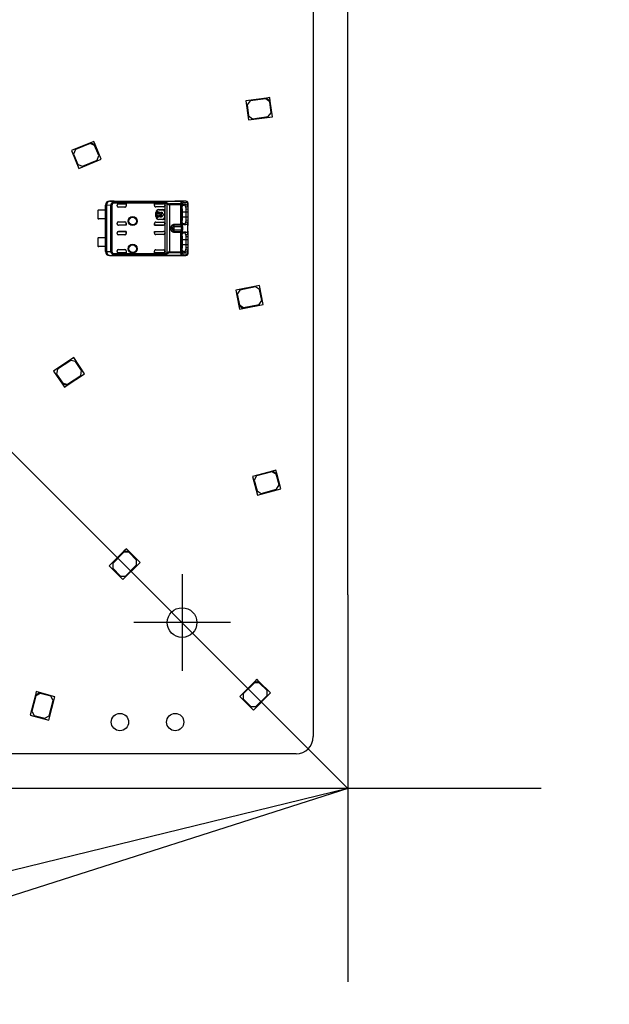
# Model space of a CAD drawing. Header units: millimetres. Extents: x 7 to 819, y 15 to 587.
# Tile 15 of 59: x 444 to 486, y 155 to 227. Entities that reach past the tile are written whole.
import ezdxf
from ezdxf.enums import TextEntityAlignment as Align
from ezdxf.lldxf.tags import DXFTag

# ---------------------------------------------------------------- set-up
doc = ezdxf.new("R2010")
doc.units = ezdxf.units.MM
doc.layers.add('Default', color=7, linetype='Continuous')
doc.layers.add('RDLED_1-4_802MM_', color=7, linetype='Continuous')
doc.styles.add('SEACAD_Arial', font='arial.ttf')
tags = doc.linetypes.add('CENTER2', pattern=[28.575, 19.05, -3.175, 3.175, -3.175]).pattern_tags.tags
tags[10:11] = [DXFTag(74, 4), DXFTag(75, 0), DXFTag(340, '0'), DXFTag(46, 0.0), DXFTag(50, 0.0), DXFTag(44, 0.0), DXFTag(45, 0.0)]
tags[8:9] = [DXFTag(74, 4), DXFTag(75, 0), DXFTag(340, '0'), DXFTag(46, 0.0), DXFTag(50, 0.0), DXFTag(44, 0.0), DXFTag(45, 0.0)]
tags[6:7] = [DXFTag(74, 4), DXFTag(75, 0), DXFTag(340, '0'), DXFTag(46, 0.0), DXFTag(50, 0.0), DXFTag(44, 0.0), DXFTag(45, 0.0)]
tags[4:5] = [DXFTag(74, 4), DXFTag(75, 0), DXFTag(340, '0'), DXFTag(46, 0.0), DXFTag(50, 0.0), DXFTag(44, 0.0), DXFTag(45, 0.0)]
doc.dimstyles.new('ISO', dxfattribs={"dimtxt": 7, "dimasz": 7, "dimexe": 3.5, "dimexo": 0, "dimgap": 1.75, "dimtad": 1, "dimlfac": 2, "dimtxsty": 'SEACAD_Arial', "dimblk1": '_SE_FILLED', "dimblk2": '_SE_FILLED', "dimsah": 1, "dimcen": 3.5, "dimadec": 0, "dimazin": 0, "dimtfac": 0.5, "dimtdec": 3, "dimtmove": 1, "dimatfit": 3, "dimfxl": 1, "dimtolj": 1, "dimarcsym": 0})

# ---------------------------------------------------------------- blocks, each defined once
blk = doc.blocks.new('SEANNOT_GROUP')
at = {"layer": 'Default', "color": 7, "linetype": 'CENTER2'}
blk.add_line((467.394, 171.001), (199.782, 438.613), dxfattribs=at)
blk = doc.blocks.new('SEANNOT_GROUP1')
at = {"layer": 'Default', "color": 7, "linetype": 'CENTER2'}
for p, q in [((455.422, 186.473), (455.422, 179.473)), ((458.922, 182.973), (451.922, 182.973))]:
    blk.add_line(p, q, dxfattribs=at)
blk = doc.blocks.new('SEANNOT_GROUP56')
at = {"layer": 'Default', "color": 7, "linetype": 'CENTER2'}
for p, q in [((467.422, 184.973), (467.422, 156.973)), ((481.422, 170.973), (453.422, 170.973))]:
    blk.add_line(p, q, dxfattribs=at)
blk = doc.blocks.new('SE')
at = {"layer": 'RDLED_1-4_802MM_', "color": 7, "linetype": 'Continuous'}
for p, q in [((464.922, 370.188), (464.922, 174.723)), ((461.524, 220.938), (460.037, 220.742)), ((461.772, 220.971), (461.524, 220.938)), ((461.524, 220.938), (461.805, 220.723)), ((461.805, 220.723), (461.772, 220.971)), ((460.037, 220.742), (460.22, 219.354)), ((460.341, 220.732), (460.126, 220.452)), ((460.126, 220.452), (460.23, 219.658)), ((461.481, 220.882), (460.341, 220.732)), ((461.762, 220.667), (461.481, 220.882)), ((461.866, 219.874), (461.762, 220.667)), ((461.955, 219.583), (461.805, 220.723)), ((460.22, 219.354), (461.955, 219.583)), ((460.23, 219.658), (460.511, 219.443)), ((460.511, 219.443), (461.651, 219.593)), ((461.651, 219.593), (461.866, 219.874)), ((448.793, 217.709), (447.407, 217.135)), ((448.766, 217.644), (447.704, 217.204)), ((449.093, 217.509), (448.766, 217.644)), ((449.024, 217.805), (448.793, 217.709)), ((448.793, 217.709), (449.12, 217.574)), ((449.12, 217.574), (449.024, 217.805)), ((449.399, 216.77), (449.093, 217.509)), ((449.56, 216.512), (449.12, 217.574)), ((447.407, 217.135), (447.943, 215.842)), ((447.704, 217.204), (447.568, 216.877)), ((447.568, 216.877), (447.875, 216.138)), ((449.264, 216.443), (449.399, 216.77)), ((447.875, 216.138), (448.201, 216.003)), ((447.943, 215.842), (449.56, 216.512)), ((448.201, 216.003), (449.264, 216.443)), ((449.879, 213.182), (449.872, 213.182)), ((449.872, 212.82), (449.872, 213.182)), ((449.879, 213.175), (449.879, 213.182)), ((449.879, 213.175), (449.88, 213.174)), ((449.88, 209.841), (449.88, 213.174)), ((449.95, 213.174), (449.88, 213.174)), ((450.261, 213.171), (449.95, 213.174)), ((449.95, 213.174), (449.95, 209.841)), ((450.172, 213.482), (450.18, 213.474)), ((450.172, 213.482), (454.897, 213.482)), ((450.515, 213.471), (450.18, 213.474)), ((450.261, 209.844), (450.261, 213.171)), ((450.338, 213.171), (450.338, 209.844)), ((450.409, 213.418), (450.451, 213.336)), ((450.451, 213.425), (450.451, 213.336)), ((450.451, 213.425), (454.218, 213.425)), ((454.189, 213.336), (450.451, 213.336)), ((450.515, 213.471), (455.41, 213.471)), ((450.515, 213.468), (455.41, 213.468)), ((450.722, 213.132), (450.722, 213.185)), ((450.822, 213.285), (450.822, 213.285)), ((451.368, 213.285), (450.822, 213.285)), ((450.822, 213.285), (451.372, 213.285)), ((451.368, 213.285), (451.372, 213.285)), ((451.368, 213.285), (451.368, 213.132)), ((451.368, 213.132), (451.372, 213.132)), ((451.372, 213.285), (451.372, 213.132)), ((453.425, 213.285), (453.422, 213.285)), ((453.422, 213.163), (453.422, 213.285)), ((453.422, 213.285), (454.088, 213.285)), ((453.425, 213.159), (453.422, 213.163)), ((453.425, 213.159), (453.425, 213.285)), ((454.088, 213.285), (453.425, 213.285)), ((454.088, 213.285), (454.088, 213.285)), ((454.188, 213.326), (454.189, 213.336)), ((454.329, 213.254), (454.188, 213.326)), ((454.188, 213.185), (454.188, 213.326)), ((454.188, 213.185), (454.188, 213.163)), ((454.188, 211.852), (454.188, 213.163)), ((454.218, 213.425), (454.386, 213.325)), ((454.33, 209.761), (454.33, 213.254)), ((455.319, 213.278), (454.5, 213.278)), ((454.5, 213.278), (454.5, 213.215)), ((454.5, 213.215), (454.5, 209.8)), ((455.319, 213.215), (454.5, 213.215)), ((454.897, 213.478), (454.897, 213.482)), ((455.7, 213.478), (454.897, 213.478)), ((454.897, 213.478), (454.9, 213.478)), ((455.319, 213.278), (455.356, 213.391)), ((455.319, 213.215), (455.319, 213.278)), ((455.413, 213.215), (455.319, 213.215)), ((455.319, 211.8), (455.319, 213.215)), ((455.356, 213.39), (455.41, 213.469)), ((455.535, 213.237), (455.394, 213.187)), ((455.7, 213.478), (455.41, 213.471)), ((455.41, 213.468), (455.41, 213.471)), ((455.413, 213.215), (455.413, 211.8)), ((455.414, 213.215), (455.451, 213.307)), ((455.451, 213.307), (455.504, 213.371)), ((455.478, 213.188), (455.558, 213.189)), ((455.504, 213.371), (455.794, 213.378)), ((455.699, 213.239), (455.535, 213.237)), ((455.558, 213.189), (455.699, 213.239)), ((455.841, 213.078), (455.701, 213.042)), ((455.841, 213.08), (455.841, 213.357)), ((455.872, 212.902), (455.872, 213.28)), ((449.322, 212.795), (449.322, 212.22)), ((449.873, 212.82), (449.397, 212.82)), ((449.873, 212.82), (449.873, 212.195)), ((451.271, 213.032), (450.822, 213.032)), ((454.088, 213.063), (453.522, 213.063)), ((453.538, 212.657), (453.525, 212.657)), ((453.525, 212.357), (453.525, 212.657)), ((453.538, 212.357), (453.538, 212.657)), ((453.598, 212.753), (453.664, 212.753)), ((453.598, 212.259), (453.598, 212.753)), ((453.664, 212.753), (453.664, 212.539)), ((453.664, 212.539), (453.715, 212.539)), ((453.664, 212.473), (453.664, 212.259)), ((453.715, 212.473), (453.664, 212.473)), ((453.738, 212.871), (453.738, 212.857)), ((453.738, 212.871), (454.038, 212.871)), ((453.738, 212.857), (454.038, 212.857)), ((453.777, 212.539), (453.984, 212.539)), ((453.984, 212.473), (453.777, 212.473)), ((453.839, 212.67), (453.839, 212.607)), ((453.922, 212.607), (453.922, 212.67)), ((454.038, 212.857), (454.038, 212.871)), ((454.046, 212.539), (454.098, 212.539)), ((454.098, 212.473), (454.046, 212.473)), ((454.098, 212.539), (454.098, 212.473)), ((454.151, 212.757), (454.138, 212.757)), ((454.138, 212.757), (454.138, 212.257)), ((454.151, 212.757), (454.151, 212.257)), ((455.424, 212.932), (455.424, 212.082)), ((455.722, 212.682), (455.424, 212.682)), ((455.871, 212.903), (455.722, 212.883)), ((455.722, 212.682), (455.722, 212.883)), ((455.722, 212.332), (455.722, 212.682)), ((455.872, 212.682), (455.722, 212.682)), ((455.872, 212.682), (455.872, 212.903)), ((455.872, 212.332), (455.872, 212.682)), ((449.873, 212.195), (449.397, 212.195)), ((449.872, 210.82), (449.872, 212.195)), ((450.722, 211.83), (450.722, 211.882)), ((450.822, 211.982), (451.271, 211.982)), ((450.822, 211.73), (450.822, 211.73)), ((451.368, 211.73), (450.822, 211.73)), ((451.372, 211.73), (450.822, 211.73)), ((451.372, 211.882), (451.368, 211.882)), ((451.368, 211.73), (451.368, 211.882)), ((451.368, 211.73), (451.372, 211.73)), ((451.372, 211.882), (451.372, 211.73)), ((453.425, 211.856), (453.422, 211.852)), ((453.422, 211.73), (453.422, 211.852)), ((453.425, 211.73), (453.422, 211.73)), ((453.422, 211.73), (454.088, 211.73)), ((453.425, 211.856), (453.425, 211.73)), ((454.088, 211.73), (453.425, 211.73)), ((453.522, 211.952), (454.088, 211.952)), ((453.525, 212.357), (453.538, 212.357)), ((453.664, 212.259), (453.598, 212.259)), ((454.038, 212.157), (453.738, 212.157)), ((453.738, 212.157), (453.738, 212.144)), ((454.038, 212.144), (453.738, 212.144)), ((454.038, 212.144), (454.038, 212.157)), ((454.088, 211.73), (454.088, 211.73)), ((454.138, 212.257), (454.151, 212.257)), ((454.188, 211.852), (454.188, 211.83)), ((454.188, 211.185), (454.188, 211.83)), ((454.757, 211.675), (454.723, 211.563)), ((454.822, 211.8), (454.822, 211.737)), ((454.822, 211.8), (455.319, 211.8)), ((455.319, 211.737), (454.822, 211.737)), ((454.822, 211.737), (454.822, 211.631)), ((455.319, 211.8), (455.413, 211.8)), ((455.319, 211.737), (455.319, 211.8)), ((455.353, 211.63), (455.319, 211.737)), ((455.394, 211.828), (455.535, 211.777)), ((455.448, 211.713), (455.414, 211.8)), ((455.424, 212.332), (455.722, 212.332)), ((455.558, 211.826), (455.479, 211.827)), ((455.535, 211.777), (455.699, 211.776)), ((455.699, 211.776), (455.558, 211.826)), ((455.701, 211.972), (455.841, 211.936)), ((455.722, 212.132), (455.722, 212.332)), ((455.722, 212.332), (455.872, 212.332)), ((455.722, 212.132), (455.871, 212.112)), ((455.841, 211.08), (455.841, 211.935)), ((455.871, 211.705), (455.872, 211.718)), ((455.872, 212.112), (455.872, 212.332)), ((455.872, 211.718), (455.872, 212.112)), ((450.722, 211.132), (450.722, 211.185)), ((450.822, 211.285), (450.822, 211.285)), ((451.368, 211.285), (450.822, 211.285)), ((450.822, 211.285), (451.372, 211.285)), ((451.271, 211.032), (450.822, 211.032)), ((451.368, 211.285), (451.372, 211.285)), ((451.368, 211.132), (451.368, 211.285)), ((451.368, 211.132), (451.372, 211.132)), ((451.372, 211.285), (451.372, 211.132)), ((453.425, 211.285), (453.422, 211.285)), ((453.422, 211.163), (453.422, 211.285)), ((453.422, 211.285), (454.088, 211.285)), ((453.425, 211.159), (453.422, 211.163)), ((453.425, 211.285), (454.088, 211.285)), ((453.425, 211.285), (453.425, 211.159)), ((454.088, 211.063), (453.522, 211.063)), ((454.088, 211.285), (454.088, 211.285)), ((454.188, 211.185), (454.188, 211.163)), ((454.188, 209.852), (454.188, 211.163)), ((454.625, 211.437), (454.625, 211.578)), ((454.723, 211.452), (454.625, 211.437)), ((454.722, 211.522), (454.722, 211.563)), ((454.722, 211.522), (454.722, 211.513)), ((454.722, 211.513), (454.723, 211.452)), ((454.822, 211.631), (455.353, 211.631)), ((454.822, 211.631), (454.822, 211.384)), ((455.353, 211.384), (454.822, 211.384)), ((454.822, 211.384), (454.822, 211.278)), ((454.822, 211.278), (454.822, 211.215)), ((454.822, 211.278), (455.319, 211.278)), ((455.319, 211.215), (454.822, 211.215)), ((455.319, 211.278), (455.353, 211.385)), ((455.319, 211.215), (455.319, 211.278)), ((455.413, 211.215), (455.319, 211.215)), ((455.319, 209.8), (455.319, 211.215)), ((455.535, 211.237), (455.394, 211.187)), ((455.413, 211.215), (455.413, 209.8)), ((455.414, 211.215), (455.448, 211.302)), ((455.478, 211.188), (455.558, 211.189)), ((455.699, 211.239), (455.535, 211.237)), ((455.558, 211.189), (455.699, 211.239)), ((455.701, 211.042), (455.842, 211.078)), ((455.872, 211.297), (455.871, 211.31)), ((455.872, 210.902), (455.872, 211.297)), ((449.322, 210.795), (449.322, 210.22)), ((449.873, 210.82), (449.397, 210.82)), ((449.873, 210.82), (449.873, 210.195)), ((455.424, 210.932), (455.424, 210.082)), ((455.722, 210.682), (455.424, 210.682)), ((455.424, 210.332), (455.722, 210.332)), ((455.871, 210.903), (455.722, 210.883)), ((455.722, 210.682), (455.722, 210.883)), ((455.872, 210.682), (455.722, 210.682)), ((455.722, 210.332), (455.722, 210.682)), ((455.722, 210.332), (455.872, 210.332)), ((455.722, 210.132), (455.722, 210.332)), ((455.872, 210.682), (455.872, 210.903)), ((455.872, 210.332), (455.872, 210.682)), ((455.872, 210.112), (455.872, 210.332)), ((449.873, 210.195), (449.397, 210.195)), ((449.872, 209.832), (449.872, 210.195)), ((449.872, 209.832), (449.879, 209.832)), ((449.88, 209.841), (449.879, 209.84)), ((449.879, 209.832), (449.879, 209.84)), ((449.88, 209.841), (449.95, 209.841)), ((449.95, 209.841), (450.261, 209.844)), ((450.18, 209.541), (450.172, 209.532)), ((450.172, 209.532), (454.897, 209.532)), ((450.18, 209.541), (450.515, 209.544)), ((450.451, 209.679), (450.451, 209.59)), ((450.451, 209.679), (454.189, 209.679)), ((454.22, 209.59), (450.451, 209.59)), ((450.515, 209.547), (455.41, 209.547)), ((455.41, 209.544), (450.515, 209.544)), ((450.722, 209.83), (450.722, 209.882)), ((450.822, 209.982), (451.271, 209.982)), ((450.822, 209.73), (450.822, 209.73)), ((451.368, 209.73), (450.822, 209.73)), ((451.372, 209.73), (450.822, 209.73)), ((451.372, 209.882), (451.368, 209.882)), ((451.368, 209.882), (451.368, 209.73)), ((451.368, 209.73), (451.372, 209.73)), ((451.372, 209.882), (451.372, 209.73)), ((453.425, 209.856), (453.422, 209.852)), ((453.422, 209.73), (453.422, 209.852)), ((453.425, 209.73), (453.422, 209.73)), ((453.422, 209.73), (454.088, 209.73)), ((453.425, 209.73), (453.425, 209.856)), ((454.088, 209.73), (453.425, 209.73)), ((453.522, 209.952), (454.088, 209.952)), ((454.088, 209.73), (454.088, 209.73)), ((454.188, 209.852), (454.188, 209.83)), ((454.188, 209.689), (454.188, 209.83)), ((454.386, 209.689), (454.22, 209.59)), ((454.5, 209.8), (454.5, 209.737)), ((454.5, 209.8), (455.319, 209.8)), ((455.319, 209.737), (454.5, 209.737)), ((454.897, 209.532), (454.897, 209.537)), ((454.897, 209.537), (455.7, 209.537)), ((454.9, 209.537), (454.897, 209.537)), ((455.319, 209.8), (455.413, 209.8)), ((455.319, 209.737), (455.319, 209.8)), ((455.356, 209.624), (455.319, 209.737)), ((455.41, 209.546), (455.356, 209.625)), ((455.394, 209.828), (455.535, 209.777)), ((455.41, 209.544), (455.41, 209.547)), ((455.41, 209.544), (455.7, 209.537)), ((455.451, 209.708), (455.414, 209.8)), ((455.504, 209.644), (455.451, 209.708)), ((455.558, 209.826), (455.479, 209.827)), ((455.794, 209.637), (455.504, 209.644)), ((455.535, 209.777), (455.699, 209.776)), ((455.699, 209.776), (455.558, 209.826)), ((455.747, 209.563), (455.7, 209.537)), ((455.701, 209.972), (455.841, 209.936)), ((455.722, 210.132), (455.871, 210.112)), ((455.841, 209.658), (455.841, 209.935)), ((455.872, 209.735), (455.872, 210.112)), ((461.022, 207.374), (459.306, 207.033)), ((459.306, 207.033), (459.53, 205.905)), ((459.61, 207.042), (459.413, 206.748)), ((459.413, 206.748), (459.569, 205.963)), ((460.738, 207.266), (459.61, 207.042)), ((461.032, 207.07), (460.738, 207.266)), ((461.295, 206.001), (461.022, 207.374)), ((461.188, 206.285), (461.032, 207.07)), ((459.569, 205.963), (459.863, 205.767)), ((459.824, 205.708), (461.295, 206.001)), ((459.863, 205.767), (460.991, 205.991)), ((460.991, 205.991), (461.188, 206.285)), ((459.53, 205.905), (459.579, 205.659)), ((459.824, 205.708), (459.53, 205.905)), ((459.579, 205.659), (459.824, 205.708)), ((447.579, 202.154), (446.124, 201.182)), ((447.357, 201.946), (446.401, 201.307)), ((447.704, 201.877), (447.357, 201.946)), ((448.357, 200.99), (447.579, 202.154)), ((448.149, 201.212), (447.704, 201.877)), ((446.124, 201.182), (446.763, 200.226)), ((446.401, 201.307), (446.332, 200.96)), ((447.11, 200.157), (448.357, 200.99)), ((448.08, 200.865), (448.149, 201.212)), ((446.332, 200.96), (446.777, 200.295)), ((446.777, 200.295), (447.124, 200.226)), ((447.124, 200.226), (448.08, 200.865)), ((446.763, 200.226), (446.902, 200.018)), ((447.11, 200.157), (446.763, 200.226)), ((446.902, 200.018), (447.11, 200.157)), ((461.965, 193.944), (460.516, 193.555)), ((461.93, 193.882), (460.819, 193.585)), ((462.236, 193.706), (461.93, 193.882)), ((462.207, 194.008), (461.965, 193.944)), ((461.965, 193.944), (462.272, 193.767)), ((462.272, 193.767), (462.207, 194.008)), ((460.516, 193.555), (460.879, 192.203)), ((460.819, 193.585), (460.642, 193.278)), ((460.642, 193.278), (460.849, 192.506)), ((462.443, 192.933), (462.236, 193.706)), ((462.569, 192.656), (462.272, 193.767)), ((460.849, 192.506), (461.156, 192.329)), ((460.879, 192.203), (462.569, 192.656)), ((461.156, 192.329), (462.266, 192.627)), ((462.266, 192.627), (462.443, 192.933)), ((451.211, 188.138), (450.15, 187.077)), ((451.388, 188.315), (451.211, 188.138)), ((451.211, 188.138), (451.565, 188.138)), ((451.565, 188.138), (451.388, 188.315)), ((452.378, 187.325), (451.565, 188.138)), ((451.211, 188.067), (450.398, 187.254)), ((451.565, 188.067), (451.211, 188.067)), ((452.13, 187.502), (451.565, 188.067)), ((452.13, 187.148), (452.13, 187.502)), ((450.15, 187.077), (451.14, 186.087)), ((450.398, 187.254), (450.398, 186.901)), ((450.398, 186.901), (450.964, 186.335)), ((451.14, 186.087), (452.378, 187.325)), ((451.317, 186.335), (452.13, 187.148)), ((450.964, 186.335), (451.317, 186.335)), ((460.831, 178.871), (460.655, 178.695)), ((461.008, 178.695), (460.831, 178.871)), ((460.655, 178.695), (459.594, 177.634)), ((460.655, 178.624), (459.841, 177.811)), ((460.655, 178.695), (461.008, 178.695)), ((461.008, 178.624), (460.655, 178.624)), ((461.821, 177.881), (461.008, 178.695)), ((461.574, 178.058), (461.008, 178.624)), ((444.8, 177.733), (444.412, 176.284)), ((444.836, 177.672), (444.538, 176.561)), ((444.865, 177.975), (444.8, 177.733)), ((444.8, 177.733), (445.107, 177.91)), ((445.142, 177.849), (444.836, 177.672)), ((445.107, 177.91), (444.865, 177.975)), ((446.217, 177.612), (445.107, 177.91)), ((445.915, 177.642), (445.142, 177.849)), ((445.764, 175.922), (446.217, 177.612)), ((446.091, 177.335), (445.915, 177.642)), ((459.594, 177.634), (460.584, 176.644)), ((459.841, 177.811), (459.841, 177.457)), ((459.841, 177.457), (460.407, 176.891)), ((460.584, 176.644), (461.821, 177.881)), ((460.761, 176.891), (461.574, 177.705)), ((461.574, 177.705), (461.574, 178.058)), ((445.794, 176.225), (446.091, 177.335)), ((460.407, 176.891), (460.761, 176.891)), ((444.412, 176.284), (445.764, 175.922)), ((444.538, 176.561), (444.715, 176.255)), ((444.715, 176.255), (445.488, 176.048)), ((445.488, 176.048), (445.794, 176.225)), ((463.672, 173.473), (268.207, 173.473))]:
    blk.add_line(p, q, dxfattribs=at)
for centre, radius in [((451.847, 212.032), 0.328), ((451.847, 212.032), 0.293), ((451.847, 212.032), 0.276), ((451.847, 212.032), 0.275), ((451.847, 210.032), 0.328), ((451.847, 210.032), 0.293), ((451.847, 210.032), 0.276), ((451.847, 210.032), 0.275), ((455.422, 182.973), 1.075), ((450.922, 175.773), 0.625), ((454.922, 175.773), 0.625)]:
    blk.add_circle(centre, radius, dxfattribs=at)
for centre, radius, start, end in [((467.422, 170.973), 200.5, 91.0784, 178.9216), ((450.18, 213.174), 0.3, 90.00397, 179.99564), ((450.551, 213.166), 0.29, 119.41066, 178.88591), ((450.32, 221.062), 7.891, 269.57053, 270.12682), ((450.532, 213.158), 0.195, 114.43831, 176.25848), ((450.447, 213.319), 0.107, 87.55091, 111.03644), ((450.822, 213.132), 0.1, 180, 270), ((454.602, 213.251), 0.422, 155.66213, 168.47035), ((454.517, 213.163), 0.208, 128.88058, 154.10449), ((454.505, 213.631), 0.416, 245.06914, 269.2652), ((454.509, 213.461), 0.183, 227.89606, 266.97545), ((455.305, 213.155), 0.124, 29.24361, 83.25792), ((455.33, 213.266), 0.127, 18.76167, 78.12195), ((455.4, 213.365), 0.103, 3.11402, 84.83715), ((455.697, 213.38), 0.0975, 358.48459, 87.9947), ((455.758, 213.369), 0.0838, 351.87075, 97.54249), ((455.495, 212.929), 0.378, 355.97038, 23.49439), ((449.397, 212.695), 0.125, 90, 126.8699), ((453.738, 212.657), 0.213, 90, 180), ((453.738, 212.657), 0.2, 90, 180), ((453.881, 212.506), 0.169, 104.20419, 168.67274), ((453.881, 212.506), 0.169, 191.32726, 348.67274), ((453.881, 212.506), 0.108, 112.43198, 162.21534), ((453.881, 212.506), 0.108, 197.78466, 342.21534), ((453.881, 212.506), 0.169, 11.32726, 75.79581), ((453.881, 212.506), 0.108, 17.78466, 67.56802), ((454.038, 212.757), 0.113, 0, 90), ((454.038, 212.757), 0.1, 0, 90), ((455.225, 212.898), 0.497, 358.27614, 17.01947), ((449.397, 212.32), 0.125, 233.1301, 270), ((450.822, 211.882), 0.1, 90, 180), ((453.738, 212.357), 0.213, 180, 270), ((453.738, 212.357), 0.2, 180, 270), ((454.038, 212.257), 0.1, 270, 0), ((454.038, 212.257), 0.113, 270, 360), ((455.305, 211.86), 0.124, 276.75634, 330.75078), ((455.327, 211.756), 0.128, 281.96599, 340.36143), ((454.931, 211.507), 0.556, 338.34879, 21.69759), ((455.151, 212.127), 0.572, 344.22985, 0.50963), ((455.496, 212.086), 0.377, 336.49099, 4.08129), ((450.822, 211.132), 0.1, 180, 270), ((454.151, 208.119), 3.492, 80.56299, 82.19495), ((455.305, 211.154), 0.124, 29.25251, 83.24193), ((455.326, 211.258), 0.129, 19.89063, 77.7815), ((455.226, 210.898), 0.497, 358.26601, 17.03764), ((455.495, 210.929), 0.377, 355.96329, 23.51104), ((449.397, 210.695), 0.125, 90, 126.8699), ((449.397, 210.32), 0.125, 233.1301, 270), ((450.18, 209.841), 0.3, 180.00436, 269.99716), ((450.32, 201.933), 7.911, 89.8734, 90.42827), ((450.557, 209.853), 0.296, 181.86147, 239.91886), ((450.532, 209.857), 0.195, 183.79031, 245.51519), ((450.822, 209.882), 0.1, 90, 180), ((453.945, 210.338), 0.693, 290.51329, 303.67465), ((454.401, 209.703), 0.214, 186.32822, 211.97268), ((454.501, 209.399), 0.401, 90.27936, 115.38712), ((454.5, 209.838), 0.187, 204.30104, 232.51465), ((454.51, 209.553), 0.184, 93.17017, 132.16003), ((455.305, 209.86), 0.124, 276.74494, 330.75449), ((455.326, 209.753), 0.132, 283.13775, 339.99492), ((455.4, 209.65), 0.103, 275.1634, 356.88604), ((455.697, 209.635), 0.0975, 272.00873, 1.51606), ((455.151, 210.127), 0.572, 344.22989, 0.51004), ((455.759, 209.646), 0.0836, 269.28498, 8.18259), ((455.496, 210.086), 0.377, 336.4704, 4.08885), ((463.672, 174.723), 1.25, 270, 0)]:
    blk.add_arc(centre, radius, start, end, dxfattribs=at)
for centre, major_axis, ratio, start_param, end_param in [((450.172, 213.182), (0.212, -0.212), 0.999924, 2.35623, 3.926978), ((450.18, 213.174), (0.003, 0.3), 0.766027, 0.013567, 1.579437), ((450.822, 213.185), (0, -0.1), 0.999994, 3.141593, 4.712375), ((450.822, 213.185), (0, -0.1), 0.999994, 3.141593, 4.712389), ((451.268, 213.132), (-0.1, 0), 0.999848, 1.570796, 3.141593), ((451.271, 213.132), (-0.1, 0), 0.999848, 1.570796, 3.141593), ((453.522, 213.163), (0.0707, -0.0707), 0.999695, 3.926839, 5.497939), ((453.525, 213.159), (0.0707, -0.0707), 0.999695, 3.932239, 4.712389), ((454.088, 213.185), (0, -0.1), 0.999994, 1.570796, 3.141593), ((454.088, 213.185), (0, -0.1), 0.999994, 1.570796, 3.141593), ((454.088, 213.163), (0, -0.1), 0.999848, 0, 1.570796), ((455.41, 213.371), (-0.0024, 0.1), 0.939661, 4.689874, 6.25773), ((455.795, 212.927), (0, -0.451), 0.342128, 2.840923, 3.150345), ((450.822, 211.83), (0, 0.1), 0.999994, 1.570796, 3.141593), ((450.822, 211.83), (0, 0.1), 0.999994, 1.570796, 3.141593), ((451.268, 211.882), (-0.1, 0), 0.999848, 3.141593, 4.712389), ((451.271, 211.882), (-0.1, 0), 0.999848, 3.141593, 4.712389), ((453.522, 211.852), (0.0707, 0.0707), 0.999695, 0.785246, 2.356347), ((453.525, 211.856), (0.0707, 0.0707), 0.999695, 1.570796, 2.356347), ((454.088, 211.852), (0, 0.1), 0.999848, 4.712389, 6.283185), ((454.088, 211.83), (0, 0.1), 0.999994, 3.141593, 4.712389), ((454.088, 211.83), (0, 0.1), 0.999994, 3.141593, 4.712389), ((450.822, 211.185), (0, -0.1), 0.999994, 3.141593, 4.712389), ((450.822, 211.185), (0, -0.1), 0.999994, 3.141593, 4.712389), ((451.268, 211.132), (-0.1, 0), 0.999848, 1.570796, 3.141593), ((451.271, 211.132), (-0.1, 0), 0.999848, 1.570796, 3.141593), ((453.522, 211.163), (0.0707, -0.0707), 0.999695, 3.926838, 5.497939), ((453.525, 211.159), (0.0707, -0.0707), 0.999695, 3.926838, 4.712389), ((454.088, 211.185), (0, -0.1), 0.999994, 1.570796, 3.141593), ((454.088, 211.185), (0, -0.1), 0.999994, 1.570796, 3.141593), ((454.088, 211.163), (0, -0.1), 0.999848, 0, 1.570796), ((454.822, 211.549), (-0.1, 0), 0.821429, 4.712389, 6.100671), ((454.822, 211.466), (0.1, 0), 0.821429, 3.324107, 4.712389), ((450.172, 209.832), (0.212, 0.212), 0.999924, 2.356207, 3.926956), ((450.18, 209.841), (-0.003, 0.3), 0.766027, 1.562157, 3.128038), ((450.822, 209.83), (0, 0.1), 0.999994, 1.57081, 3.141593), ((450.822, 209.83), (0, 0.1), 0.999994, 1.570796, 3.141593), ((451.268, 209.882), (-0.1, 0), 0.999848, 3.141593, 4.712389), ((451.271, 209.882), (-0.1, 0), 0.999848, 3.141593, 4.712389), ((453.522, 209.852), (0.0707, 0.0707), 0.999695, 0.785246, 2.356347), ((453.525, 209.856), (0.0707, 0.0707), 0.999695, 1.570796, 2.356347), ((454.088, 209.852), (0, 0.1), 0.999848, 4.712389, 6.283185), ((454.088, 209.83), (0, 0.1), 0.999994, 3.141593, 4.712389), ((454.088, 209.83), (0, 0.1), 0.999994, 3.141593, 4.712389), ((454.897, 209.832), (0, 0.3), 0.999962, 3.141593, 3.453003), ((455.41, 209.644), (0.0024, 0.1), 0.939661, 3.166998, 4.734916), ((455.796, 210.087), (0, 0.45), 0.34204, 3.132956, 3.443003)]:
    blk.add_ellipse(centre, major_axis=major_axis, ratio=ratio, start_param=start_param, end_param=end_param, dxfattribs=at)
for points, degree, knots in [([(450.409, 213.418), (450.413, 213.425), (450.42, 213.438), (450.434, 213.451), (450.45, 213.461), (450.477, 213.469), (450.502, 213.47), (450.515, 213.471)], 3, [0, 0, 0, 0, 0.240772, 0.431729, 0.574394, 0.777665, 1, 1, 1, 1]), ([(450.515, 213.468), (450.51, 213.468), (450.499, 213.467), (450.486, 213.464), (450.474, 213.46), (450.465, 213.454), (450.458, 213.447), (450.454, 213.437), (450.452, 213.429), (450.451, 213.425)], 3, [0, 0, 0, 0, 0.113395, 0.227464, 0.348898, 0.483291, 0.634809, 0.806373, 1, 1, 1, 1]), ([(455.424, 212.932), (455.424, 213.056), (455.456, 213.146), (455.488, 213.237), (455.535, 213.238)], 2, [0, 0, 0, 0.5, 0.5, 1, 1, 1]), ([(455.701, 213.043), (455.696, 213.054), (455.685, 213.076), (455.668, 213.106), (455.649, 213.133), (455.629, 213.157), (455.607, 213.175), (455.583, 213.187), (455.567, 213.188), (455.558, 213.188)], 3, [0, 0, 0, 0, 0.119171, 0.246227, 0.381178, 0.524029, 0.674783, 0.833441, 1, 1, 1, 1]), ([(455.7, 213.238), (455.739, 213.239), (455.776, 213.197), (455.813, 213.156), (455.841, 213.08)], 2, [0, 0, 0, 0.500113, 0.500113, 1, 1, 1]), ([(455.872, 213.28), (455.871, 213.288), (455.871, 213.305), (455.865, 213.327), (455.856, 213.344), (455.846, 213.353), (455.841, 213.357)], 3, [0, 0, 0, 0, 0.244606, 0.491396, 0.742515, 1, 1, 1, 1]), ([(454.625, 211.578), (454.643, 211.673), (454.696, 211.733), (454.721, 211.762), (454.753, 211.779), (454.785, 211.797), (454.822, 211.8)], 2, [0, 0, 0, 0.5, 0.5, 0.75, 0.75, 1, 1, 1]), ([(454.822, 211.737), (454.818, 211.736), (454.81, 211.736), (454.799, 211.731), (454.787, 211.721), (454.772, 211.702), (454.763, 211.685), (454.757, 211.675)], 3, [0, 0, 0, 0, 0.113884, 0.235323, 0.372052, 0.61919, 1, 1, 1, 1]), ([(455.535, 211.777), (455.489, 211.781), (455.456, 211.868), (455.424, 211.955), (455.424, 212.082)], 2, [0, 0, 0, 0.5, 0.5, 1, 1, 1]), ([(455.558, 211.826), (455.565, 211.827), (455.579, 211.827), (455.599, 211.835), (455.617, 211.847), (455.641, 211.869), (455.669, 211.907), (455.69, 211.95), (455.701, 211.972)], 3, [0, 0, 0, 0, 0.13424, 0.263895, 0.388971, 0.509477, 0.752922, 1, 1, 1, 1]), ([(454.822, 211.215), (454.749, 211.222), (454.695, 211.282), (454.67, 211.31), (454.652, 211.35), (454.634, 211.389), (454.625, 211.437)], 2, [0, 0, 0, 0.5, 0.5, 0.75, 0.75, 1, 1, 1]), ([(454.723, 211.452), (454.725, 211.442), (454.727, 211.423), (454.735, 211.394), (454.745, 211.366), (454.758, 211.339), (454.772, 211.315), (454.788, 211.296), (454.804, 211.283), (454.816, 211.28), (454.822, 211.278)], 3, [0, 0, 0, 0, 0.141827, 0.2839, 0.426286, 0.56915, 0.713032, 0.830195, 0.924146, 1, 1, 1, 1]), ([(455.353, 211.384), (455.358, 211.389), (455.367, 211.4), (455.377, 211.42), (455.384, 211.442), (455.39, 211.467), (455.392, 211.493), (455.392, 211.52), (455.39, 211.546), (455.384, 211.571), (455.377, 211.594), (455.366, 211.615), (455.358, 211.625), (455.353, 211.631)], 3, [0, 0, 0, 0, 0.095482, 0.18779, 0.27761, 0.365683, 0.452797, 0.539766, 0.627406, 0.716517, 0.80786, 0.90214, 1, 1, 1, 1]), ([(455.424, 210.932), (455.424, 211.056), (455.456, 211.146), (455.488, 211.237), (455.535, 211.238)], 2, [0, 0, 0, 0.5, 0.5, 1, 1, 1]), ([(455.701, 211.043), (455.696, 211.054), (455.685, 211.076), (455.668, 211.106), (455.649, 211.133), (455.629, 211.157), (455.607, 211.175), (455.583, 211.187), (455.567, 211.188), (455.558, 211.188)], 3, [0, 0, 0, 0, 0.119189, 0.246257, 0.381214, 0.524065, 0.674813, 0.833458, 1, 1, 1, 1]), ([(450.515, 209.544), (450.506, 209.545), (450.488, 209.545), (450.465, 209.549), (450.443, 209.557), (450.424, 209.571), (450.414, 209.587), (450.409, 209.597)], 3, [0, 0, 0, 0, 0.154851, 0.300538, 0.443184, 0.672236, 1, 1, 1, 1]), ([(450.451, 209.59), (450.453, 209.584), (450.454, 209.574), (450.463, 209.562), (450.475, 209.554), (450.493, 209.549), (450.508, 209.548), (450.515, 209.547)], 3, [0, 0, 0, 0, 0.264912, 0.488067, 0.676456, 0.841557, 1, 1, 1, 1]), ([(455.535, 209.777), (455.489, 209.781), (455.456, 209.868), (455.424, 209.955), (455.424, 210.082)], 2, [0, 0, 0, 0.5, 0.5, 1, 1, 1]), ([(455.558, 209.826), (455.565, 209.827), (455.579, 209.827), (455.599, 209.835), (455.617, 209.847), (455.641, 209.869), (455.669, 209.907), (455.69, 209.95), (455.701, 209.972)], 3, [0, 0, 0, 0, 0.13424, 0.263895, 0.388971, 0.509477, 0.752922, 1, 1, 1, 1]), ([(455.841, 209.658), (455.845, 209.661), (455.854, 209.668), (455.862, 209.681), (455.868, 209.697), (455.871, 209.715), (455.871, 209.728), (455.872, 209.735)], 3, [0, 0, 0, 0, 0.206395, 0.408543, 0.607471, 0.804252, 1, 1, 1, 1])]:
    blk.add_open_spline(points, degree=degree, knots=knots, dxfattribs=at)
for points in [[(455.841, 211.935), (455.783, 211.776), (455.699, 211.776)], [(455.7, 211.238), (455.783, 211.239), (455.841, 211.08)], [(455.841, 209.935), (455.783, 209.776), (455.699, 209.776)]]:
    blk.add_open_spline(points, degree=2, dxfattribs=at)
blk = doc.blocks.new('DMBLK25')
at = {"layer": 'Default', "linetype": 'Continuous'}
for points in [[(344.386, 178.723), (345.261, 173.473), (346.136, 178.723)], [(344.386, 165.723), (346.136, 165.723), (345.261, 170.973)]]:
    blk.add_hatch(color=7, dxfattribs=at).paths.add_polyline_path(points)
at = {"layer": 'Default', "color": 7, "linetype": 'Continuous'}
for p, q in [((345.261, 183.973), (345.261, 156.434)), ((453.422, 170.973), (342.636, 170.973))]:
    blk.add_line(p, q, dxfattribs=at)
at = {"layer": 'Default', "color": 7, "linetype": 'Continuous', "style": 'SEACAD_Arial'}
blk.add_text('5', height=5.25, rotation=90, dxfattribs=at).set_placement((338.699, 158.271), align=Align.TOP_LEFT)
blk = doc.blocks.new('_SE_FILLED')
at = {"color": 0}
blk.add_line((0, 0), (-1, 0), dxfattribs=at)
blk.add_solid([(0, 0), (-1, -0.1665), (-1, 0.1665), (0, 0)], dxfattribs=at)
blk = doc.blocks.new('DMBLK26')
at = {"layer": 'Default', "linetype": 'Continuous'}
for points in [[(459.672, 308.378), (459.672, 306.628), (464.922, 307.503)], [(472.672, 308.378), (467.422, 307.503), (472.672, 306.628)]]:
    blk.add_hatch(color=7, dxfattribs=at).paths.add_polyline_path(points)
at = {"layer": 'Default', "color": 7, "linetype": 'Continuous'}
for p, q in [((467.422, 184.973), (467.422, 310.128)), ((454.422, 307.503), (486.349, 307.503))]:
    blk.add_line(p, q, dxfattribs=at)
at = {"layer": 'Default', "color": 7, "linetype": 'Continuous', "style": 'SEACAD_Arial'}
blk.add_text('5', height=5.25, dxfattribs=at).set_placement((480.403, 314.066), align=Align.TOP_LEFT)
blk = doc.blocks.new('DMBLK27')
at = {"layer": 'Default', "linetype": 'Continuous'}
blk.add_hatch(color=7, dxfattribs=at).paths.add_polyline_path([(279.734, 123.89), (279.18, 126.157), (272.657, 123.361)])
at = {"layer": 'Default', "color": 7, "linetype": 'Continuous'}
blk.add_line((467.422, 170.973), (272.657, 123.361), dxfattribs=at)
blk.add_arc((467.422, 170.973), 200.5, 178.9216, 194.73721, dxfattribs=at)
at = {"layer": 'Default', "color": 7, "linetype": 'Continuous', "style": 'SEACAD_Arial'}
for s, p in [('(D=802)', (356.361, 152.831)), ('401', (335.636, 147.765)), ('R', (324.757, 145.105))]:
    blk.add_text(s, height=7, rotation=13.73703, dxfattribs=at).set_placement(p, align=Align.TOP_LEFT)
blk = doc.blocks.new('DMBLK28')
at = {"layer": 'Default', "linetype": 'Continuous'}
blk.add_hatch(color=7, dxfattribs=at).paths.add_polyline_path([(117.244, 57.831), (116.534, 60.054), (110.222, 56.811)])
at = {"layer": 'Default', "color": 7, "linetype": 'Continuous'}
blk.add_line((467.422, 170.973), (110.222, 56.811), dxfattribs=at)
blk.add_arc((467.422, 170.973), 375, 179.42547, 198.2588, dxfattribs=at)
at = {"layer": 'Default', "color": 7, "linetype": 'Continuous', "style": 'SEACAD_Arial'}
for s, p in [('(D=1500)', (196.098, 93.444)), ('750', (175.776, 86.949)), ('R', (165.107, 83.539))]:
    blk.add_text(s, height=7, rotation=17.72404, dxfattribs=at).set_placement(p, align=Align.TOP_LEFT)

msp = doc.modelspace()

# ---------------------------------------------------------------- block references
at = {"layer": 'Default'}
for name in ['SE', 'SEANNOT_GROUP', 'SEANNOT_GROUP1', 'SEANNOT_GROUP56']:
    msp.add_blockref(name, (0, 0), dxfattribs=at)

# ---------------------------------------------------------------- dimensions: what is measured, and where the dimension line sits
at = {"layer": 'Default', "color": 7, "linetype": 'Continuous'}
dim = msp.add_linear_dim(base=(467.422, 307.5034), p1=(464.922, 174.7233), p2=(467.422, 170.9733), text='\\A1;<>', dimstyle='ISO', override={"dimtxt": 5.25, "dimasz": 5.25, "dimexe": 2.625, "dimgap": 1.3125, "dimcen": 2.625, "dimtmove": 0, "dimtolj": 0}, dxfattribs=at)
dim.commit()
dim.dimension.update_dxf_attribs({"geometry": 'DMBLK26', "text_midpoint": (478.5657, 307.5034), "dimtype": 160})
dim = msp.add_linear_dim(base=(345.2613, 170.9733), p1=(463.672, 173.4733), p2=(467.422, 170.9733), angle=90, text='\\A1;<>', dimstyle='ISO', override={"dimtxt": 5.25, "dimasz": 5.25, "dimexe": 2.625, "dimgap": 1.3125, "dimcen": 2.625, "dimtmove": 0, "dimtolj": 0}, dxfattribs=at)
dim.commit()
dim.dimension.update_dxf_attribs({"geometry": 'DMBLK25', "text_midpoint": (345.2613, 164.2177), "dimtype": 160})
for center, mpoint, text, picture, middle in [((467.4217, 170.9735), (110.2215, 56.8112), '\\A1;<> (D=1500)', 'DMBLK28', (202.7621, 86.3875)), ((467.422, 170.9733), (272.6571, 123.3613), '\\A1;<> (D=802)', 'DMBLK27', (359.8579, 144.6783))]:
    dim = msp.add_radius_dim(center=center, mpoint=mpoint, text=text, dimstyle='ISO', override={"dimtmove": 0}, dxfattribs=at)
    dim.commit()
    dim.dimension.update_dxf_attribs({"geometry": picture, "text_midpoint": middle, "dimtype": 164})

doc.saveas('drawing.dxf')
